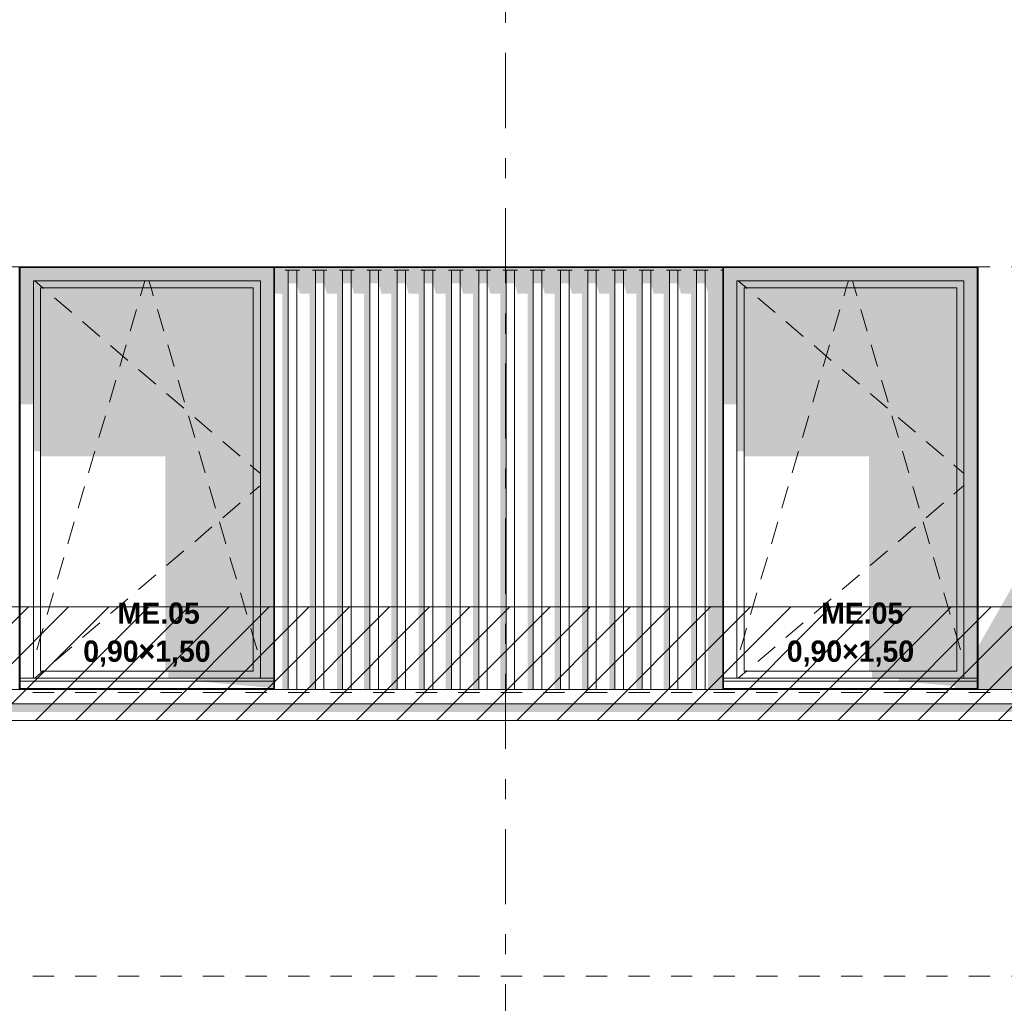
# Model space of a CAD drawing. Header units: millimetres. Extents: x -36476 to 2373, y -53000 to 10500.
# Tile 17 of 35: x -23171 to -19700, y 3465 to 6930. Entities that reach past the tile are written whole.
import ezdxf
from ezdxf.enums import TextEntityAlignment as Align

# ---------------------------------------------------------------- set-up
doc = ezdxf.new("R2010")
doc.units = ezdxf.units.MM
doc.header["$MEASUREMENT"] = 0
doc.linetypes.add('_TIRET COURT 1', pattern=[150, 75, -75])
doc.linetypes.add('Axe', pattern=[546.805537, 264.583325, -105.833328, 70.555556, -105.833328])
for name, color, linetype in [('Nouveau_0', 7, 'Continuous'), ('Nouveau_2D - Dessin général', 7, 'Continuous'), ('Nouveau_2D - Etiquettes 50ème', 7, 'Continuous'), ('Nouveau__Constr - Poutres', 7, 'Continuous'), ('Nouveau__Grille structurelle (axe_trame)', 7, 'Continuous'), ('Nouveau__Murs ext - Bardages', 7, 'Continuous'), ('Nouveau__Murs ext - Périphériques', 7, 'Continuous'), ('Nouveau_Fenêtres Archicad', 7, 'Continuous')]:
    doc.layers.add(name, color=color, linetype=linetype)
doc.styles.add('STYLE_GENERE_1', font='arial.ttf')
doc.styles.add('STYLE_GENERE_3', font='GOTHIC.TTF')

# ---------------------------------------------------------------- blocks, each defined once
blk = doc.blocks.new('Élément de coupe_7')
at = {"layer": 'Nouveau__Murs ext - Périphériques', "linetype": 'Continuous', "lineweight": 13}
blk.add_hatch(color=7, dxfattribs=at).paths.add_polyline_path([(-10779.6, 4520), (-27435.6, 4520), (-27435.6, 4490.7), (-10779.6, 4490.7)])
blk = doc.blocks.new('Élément de coupe_8')
at = {"layer": 'Nouveau__Murs ext - Périphériques', "linetype": 'Continuous', "lineweight": 13}
for points in [[(-19792.2, 4570), (-18981.4, 4570), (-18981.4, 6060), (-18978.9, 6060), (-18978.9, 6121.7), (-18989.4, 6121.7), (-19792.2, 4722.1)], [(-22272.2, 6057), (-22272.2, 5965.4), (-22244.6, 5965.4), (-22244.6, 4570), (-22235.1, 4570), (-22235.1, 6047.1), (-22183.5, 6047.1), (-22183.5, 5965.4), (-22148.6, 5965.4), (-22148.6, 4570), (-22139.1, 4570), (-22139.1, 6047.1), (-22087.5, 6047.1), (-22087.5, 5965.4), (-22052.6, 5965.4), (-22052.6, 4570), (-22043.1, 4570), (-22043.1, 6047.1), (-21991.5, 6047.1), (-21991.5, 5965.4), (-21956.6, 5965.4), (-21956.6, 4570), (-21947.1, 4570), (-21947.1, 6047.1), (-21895.5, 6047.1), (-21895.5, 5965.4), (-21860.6, 5965.4), (-21860.6, 4570), (-21851.1, 4570), (-21851.1, 6047.1), (-21799.5, 6047.1), (-21799.5, 5965.4), (-21764.6, 5965.4), (-21764.6, 4570), (-21755.1, 4570), (-21755.1, 6047.1), (-21703.5, 6047.1), (-21703.5, 5965.4), (-21668.6, 5965.4), (-21668.6, 4570), (-21659.1, 4570), (-21659.1, 6047.1), (-21607.5, 6047.1), (-21607.5, 5965.4), (-21572.6, 5965.4), (-21572.6, 4570), (-21563.1, 4570), (-21563.1, 6047.1), (-21511.5, 6047.1), (-21511.5, 5965.4), (-21476.6, 5965.4), (-21476.6, 4570), (-21467.1, 4570), (-21467.1, 6047.1), (-21415.5, 6047.1), (-21415.5, 5965.4), (-21380.6, 5965.4), (-21380.6, 4570), (-21371.1, 4570), (-21371.1, 6047.1), (-21319.5, 6047.1), (-21319.5, 5965.4), (-21284.6, 5965.4), (-21284.6, 4570), (-21275.1, 4570), (-21275.1, 6047.1), (-21223.5, 6047.1), (-21223.5, 5965.4), (-21188.6, 5965.4), (-21188.6, 4570), (-21179.1, 4570), (-21179.1, 6047.1), (-21127.5, 6047.1), (-21127.5, 5965.4), (-21092.6, 5965.4), (-21092.6, 4570), (-21083.1, 4570), (-21083.1, 6047.1), (-21031.5, 6047.1), (-21031.5, 5965.4), (-20996.6, 5965.4), (-20996.6, 4570), (-20987.1, 4570), (-20987.1, 6047.1), (-20935.5, 6047.1), (-20935.5, 5965.4), (-20900.6, 5965.4), (-20900.6, 4570), (-20891.1, 4570), (-20891.1, 6047.1), (-20839.5, 6047.1), (-20839.5, 5965.4), (-20804.6, 5965.4), (-20804.6, 4570), (-20795.1, 4570), (-20795.1, 6047.1), (-20743.5, 6047.1), (-20743.5, 4570), (-20699.1, 4570), (-20699.1, 6047.1), (-20692.2, 6047.1), (-20692.2, 6057)]]:
    blk.add_hatch(color=7, dxfattribs=at).paths.add_polyline_path(points)
blk = doc.blocks.new('Élément de coupe_12')
at = {"layer": 'Nouveau__Constr - Poutres', "color": 7, "linetype": 'Continuous', "lineweight": 13}
for p, q in [((-27459.6, 4570), (-10755.6, 4570)), ((-27459.6, 4520), (-10755.6, 4520))]:
    blk.add_line(p, q, dxfattribs=at)
blk = doc.blocks.new('Élément de coupe_21')
at = {"layer": 'Nouveau_Fenêtres Archicad', "linetype": 'Continuous', "lineweight": 13}
for points in [[(-23169.2, 6010), (-23122.2, 6010), (-22322.2, 6010), (-22275.2, 6010), (-22275.2, 6057), (-23169.2, 6057)], [(-23122.2, 6010), (-23169.2, 6010), (-23169.2, 5574.8), (-23122.2, 5574.8)], [(-22322.2, 6010), (-23122.2, 6010), (-23122.2, 5985), (-23097.2, 5985), (-22347.2, 5985), (-22322.2, 5985)], [(-22322.2, 6010), (-22322.2, 4610), (-22275.2, 4610), (-22275.2, 6010)], [(-23122.2, 5985), (-23122.2, 5410), (-23097.2, 5410), (-23097.2, 5985)], [(-22347.2, 5985), (-23097.2, 5985), (-23097.2, 5391.7), (-22656.8, 5391.7), (-22656.8, 4635), (-22347.2, 4635)], [(-22347.2, 5985), (-22347.2, 4635), (-22322.2, 4635), (-22322.2, 5985)], [(-22322.2, 4635), (-22646.3, 4635), (-22646.3, 4610), (-22322.2, 4610)], [(-22551.1, 4610), (-22551.1, 4600), (-22275.2, 4600), (-22275.2, 4610)], [(-22275.2, 4575.3), (-22275.2, 4600), (-22551.1, 4600)]]:
    blk.add_hatch(color=7, dxfattribs=at).paths.add_polyline_path(points)
at = {"layer": 'Nouveau_Fenêtres Archicad', "color": 7, "linetype": 'Continuous', "lineweight": 13}
for p, q in [((-23122.2, 6010), (-23122.2, 4610)), ((-22322.2, 6010), (-23122.2, 6010)), ((-23117.9, 6010), (-23088.6, 5985)), ((-22736.9, 5985), (-22729.6, 6010)), ((-22707.6, 5985), (-22714.9, 6010)), ((-22322.2, 4610), (-22322.2, 6010)), ((-23097.2, 5985), (-23097.2, 4635)), ((-22347.2, 5985), (-23097.2, 5985)), ((-23088.6, 5985), (-23086.4, 5983.1)), ((-22744.7, 5958.2), (-22736.9, 5985)), ((-22699.7, 5958.2), (-22707.6, 5985)), ((-22347.2, 4635), (-22347.2, 5985)), ((-23048.3, 5950.6), (-22987.4, 5898.7)), ((-22745, 5957.3), (-22744.7, 5958.2)), ((-22699.4, 5957.3), (-22699.7, 5958.2)), ((-22781.6, 5832.5), (-22759.1, 5909.3)), ((-22662.9, 5832.5), (-22685.4, 5909.3)), ((-22949.4, 5866.3), (-22888.5, 5814.4)), ((-22850.5, 5781.9), (-22789.6, 5730)), ((-22818.1, 5707.8), (-22795.6, 5784.5)), ((-22626.3, 5707.8), (-22648.8, 5784.5)), ((-22751.6, 5697.5), (-22690.7, 5645.6)), ((-22854.7, 5583), (-22832.2, 5659.8)), ((-22589.7, 5583), (-22612.2, 5659.8)), ((-22652.7, 5613.2), (-22591.8, 5561.3)), ((-22891.3, 5458.3), (-22868.8, 5535)), ((-22553.2, 5458.3), (-22575.7, 5535)), ((-22553.8, 5528.8), (-22492.9, 5476.9)), ((-22454.9, 5444.5), (-22394, 5392.5)), ((-22927.8, 5333.5), (-22905.3, 5410.3)), ((-22516.6, 5333.5), (-22539.1, 5410.3)), ((-22358.1, 5361.9), (-22347.2, 5352.6)), ((-22347.2, 5352.6), (-22322.2, 5331.3)), ((-22964.4, 5208.8), (-22941.9, 5285.5)), ((-22480, 5208.8), (-22502.5, 5285.5)), ((-22347.2, 5267.4), (-22322.2, 5288.7)), ((-22358.1, 5258.1), (-22347.2, 5267.4)), ((-22454.9, 5175.5), (-22394, 5227.5)), ((-23001, 5084), (-22978.5, 5160.8)), ((-22553.8, 5091.2), (-22492.9, 5143.1)), ((-22443.5, 5084), (-22466, 5160.8)), ((-23037.5, 4959.3), (-23015, 5036)), ((-22652.7, 5006.8), (-22591.8, 5058.7)), ((-22406.9, 4959.3), (-22429.4, 5036)), ((-22751.6, 4922.5), (-22690.7, 4974.4)), ((-23074.1, 4834.5), (-23051.6, 4911.3)), ((-22370.4, 4834.5), (-22392.9, 4911.3)), ((-22850.5, 4838.1), (-22789.6, 4890)), ((-22949.4, 4753.7), (-22888.5, 4805.6)), ((-23110.7, 4709.8), (-23097.2, 4755.6)), ((-23097.2, 4755.6), (-23088.2, 4786.5)), ((-22347.2, 4755.6), (-22356.3, 4786.5)), ((-22333.8, 4709.8), (-22347.2, 4755.6)), ((-23048.3, 4669.4), (-22987.4, 4721.3)), ((-23117.9, 4610), (-23088.6, 4635)), ((-23097.2, 4635), (-22347.2, 4635)), ((-23088.6, 4635), (-23086.4, 4636.9)), ((-22275.2, 4610), (-23169.2, 4610)), ((-22275.2, 4600), (-23169.2, 4600)), ((-23172.2, 4575.3), (-23172.2, 4573.4)), ((-23172.2, 4573.4), (-23172.2, 4570)), ((-22272.2, 4573.4), (-23172.2, 4573.4)), ((-22272.2, 4575.3), (-22272.2, 4573.4)), ((-22272.2, 4573.4), (-22272.2, 4570))]:
    blk.add_line(p, q, dxfattribs=at)
blk = doc.blocks.new('Élément de coupe_22')
at = {"layer": 'Nouveau_Fenêtres Archicad', "linetype": 'Continuous', "lineweight": 13}
for points in [[(-19795.2, 6057), (-20689.2, 6057), (-20689.2, 6010), (-20642.2, 6010), (-19842.2, 6010), (-19795.2, 6010)], [(-20642.2, 6010), (-20689.2, 6010), (-20689.2, 5574.8), (-20642.2, 5574.8)], [(-19842.2, 6010), (-20642.2, 6010), (-20642.2, 5985), (-20617.2, 5985), (-19867.2, 5985), (-19842.2, 5985)], [(-19795.2, 6010), (-19842.2, 6010), (-19842.2, 4610), (-19795.2, 4610)], [(-20617.2, 5985), (-20642.2, 5985), (-20642.2, 5410), (-20617.2, 5410)], [(-20617.2, 5985), (-20617.2, 5391.7), (-20176.8, 5391.7), (-20176.8, 4635), (-19867.2, 4635), (-19867.2, 5985)], [(-19867.2, 4635), (-19842.2, 4635), (-19842.2, 5985), (-19867.2, 5985)], [(-19842.2, 4635), (-20166.3, 4635), (-20166.3, 4610), (-19842.2, 4610)], [(-20071.1, 4610), (-20071.1, 4600), (-19795.2, 4600), (-19795.2, 4610)], [(-19872.4, 4582.2), (-19877.5, 4573.4), (-19792.2, 4573.4), (-19792.2, 4575.3), (-19795.2, 4575.3), (-19795.2, 4600), (-20071.1, 4600)], [(-19877.5, 4573.4), (-19879.4, 4570), (-19792.2, 4570), (-19792.2, 4573.4)]]:
    blk.add_hatch(color=7, dxfattribs=at).paths.add_polyline_path(points)
at = {"layer": 'Nouveau_Fenêtres Archicad', "color": 7, "linetype": 'Continuous', "lineweight": 13}
for p, q in [((-20642.2, 6010), (-20642.2, 4610)), ((-19842.2, 6010), (-20642.2, 6010)), ((-20637.9, 6010), (-20608.6, 5985)), ((-20256.9, 5985), (-20249.6, 6010)), ((-20227.6, 5985), (-20234.9, 6010)), ((-19842.2, 4610), (-19842.2, 6010)), ((-20617.2, 5985), (-20617.2, 4635)), ((-19867.2, 5985), (-20617.2, 5985)), ((-20608.6, 5985), (-20606.4, 5983.1)), ((-20264.7, 5958.2), (-20256.9, 5985)), ((-20219.7, 5958.2), (-20227.6, 5985)), ((-19867.2, 4635), (-19867.2, 5985)), ((-20568.3, 5950.6), (-20507.4, 5898.7)), ((-20265, 5957.3), (-20264.7, 5958.2)), ((-20219.4, 5957.3), (-20219.7, 5958.2)), ((-20301.6, 5832.5), (-20279.1, 5909.3)), ((-20182.9, 5832.5), (-20205.4, 5909.3)), ((-20469.4, 5866.3), (-20408.5, 5814.4)), ((-20370.5, 5781.9), (-20309.6, 5730)), ((-20338.1, 5707.8), (-20315.6, 5784.5)), ((-20146.3, 5707.8), (-20168.8, 5784.5)), ((-20271.6, 5697.5), (-20210.7, 5645.6)), ((-20374.7, 5583), (-20352.2, 5659.8)), ((-20109.7, 5583), (-20132.2, 5659.8)), ((-20172.7, 5613.2), (-20111.8, 5561.3)), ((-20411.3, 5458.3), (-20388.8, 5535)), ((-20073.2, 5458.3), (-20095.7, 5535)), ((-20073.8, 5528.8), (-20012.9, 5476.9)), ((-19974.9, 5444.5), (-19914, 5392.5)), ((-20447.8, 5333.5), (-20425.3, 5410.3)), ((-20036.6, 5333.5), (-20059.1, 5410.3)), ((-19878.1, 5361.9), (-19867.2, 5352.6)), ((-19867.2, 5352.6), (-19842.2, 5331.3)), ((-20484.4, 5208.8), (-20461.9, 5285.5)), ((-20000, 5208.8), (-20022.5, 5285.5)), ((-19867.2, 5267.4), (-19842.2, 5288.7)), ((-19878.1, 5258.1), (-19867.2, 5267.4)), ((-19974.9, 5175.5), (-19914, 5227.5)), ((-20521, 5084), (-20498.5, 5160.8)), ((-20073.8, 5091.2), (-20012.9, 5143.1)), ((-19963.5, 5084), (-19986, 5160.8)), ((-20557.5, 4959.3), (-20535, 5036)), ((-20172.7, 5006.8), (-20111.8, 5058.7)), ((-19926.9, 4959.3), (-19949.4, 5036)), ((-20271.6, 4922.5), (-20210.7, 4974.4)), ((-20594.1, 4834.5), (-20571.6, 4911.3)), ((-19890.4, 4834.5), (-19912.9, 4911.3)), ((-20370.5, 4838.1), (-20309.6, 4890)), ((-20469.4, 4753.7), (-20408.5, 4805.6)), ((-20630.7, 4709.8), (-20617.2, 4755.6)), ((-20617.2, 4755.6), (-20608.2, 4786.5)), ((-19867.2, 4755.6), (-19876.3, 4786.5)), ((-19853.8, 4709.8), (-19867.2, 4755.6)), ((-20568.3, 4669.4), (-20507.4, 4721.3)), ((-20637.9, 4610), (-20608.6, 4635)), ((-20617.2, 4635), (-19867.2, 4635)), ((-20608.6, 4635), (-20606.4, 4636.9)), ((-19795.2, 4610), (-20689.2, 4610)), ((-19795.2, 4600), (-20689.2, 4600)), ((-20692.2, 4575.3), (-20692.2, 4573.4)), ((-20692.2, 4573.4), (-20692.2, 4570)), ((-19792.2, 4573.4), (-20692.2, 4573.4)), ((-19792.2, 4575.3), (-19792.2, 4573.4)), ((-19792.2, 4573.4), (-19792.2, 4570))]:
    blk.add_line(p, q, dxfattribs=at)
blk = doc.blocks.new('Élément de coupe_67')
at = {"layer": 'Nouveau__Murs ext - Bardages', "color": 7, "linetype": 'Continuous', "lineweight": 13}
for p, q in [((-25652.2, 6060), (-19792.2, 6060)), ((-23169.2, 6057), (-22275.2, 6057)), ((-22272.2, 6057), (-20692.2, 6057)), ((-20689.2, 6057), (-19795.2, 6057)), ((-19792.2, 6060), (-19792.2, 6057))]:
    blk.add_line(p, q, dxfattribs=at)
blk = doc.blocks.new('Élément de coupe_70')
at = {"layer": 'Nouveau__Murs ext - Bardages', "color": 7, "linetype": 'Continuous', "lineweight": 13}
for p, q in [((-23172.2, 6057), (-23169.2, 6057)), ((-23172.2, 4575.3), (-23172.2, 6057)), ((-23169.2, 4575.3), (-23169.2, 6057))]:
    blk.add_line(p, q, dxfattribs=at)
blk = doc.blocks.new('Élément de coupe_71')
at = {"layer": 'Nouveau__Murs ext - Bardages', "color": 7, "linetype": 'Continuous', "lineweight": 13}
for p, q in [((-22275.2, 6057), (-22272.2, 6057)), ((-22275.2, 4575.3), (-22275.2, 6057)), ((-22272.2, 4575.3), (-22272.2, 6057))]:
    blk.add_line(p, q, dxfattribs=at)
blk = doc.blocks.new('Élément de coupe_72')
at = {"layer": 'Nouveau__Murs ext - Bardages', "color": 7, "linetype": 'Continuous', "lineweight": 13}
for p, q in [((-20692.2, 6057), (-20689.2, 6057)), ((-20692.2, 4575.3), (-20692.2, 6057)), ((-20689.2, 4575.3), (-20689.2, 6057))]:
    blk.add_line(p, q, dxfattribs=at)
blk = doc.blocks.new('Élément de coupe_73')
at = {"layer": 'Nouveau__Murs ext - Bardages', "linetype": 'Continuous', "lineweight": 13}
blk.add_hatch(color=7, dxfattribs=at).paths.add_polyline_path([(-19795.2, 4575.3), (-19792.2, 4575.3), (-19792.2, 4722.1), (-19795.2, 4716.8)])
at = {"layer": 'Nouveau__Murs ext - Bardages', "color": 7, "linetype": 'Continuous', "lineweight": 13}
for p, q in [((-19795.2, 6057), (-19792.2, 6057)), ((-19795.2, 4575.3), (-19795.2, 6057)), ((-19792.2, 4575.3), (-19792.2, 6057))]:
    blk.add_line(p, q, dxfattribs=at)
blk = doc.blocks.new('Élément de coupe_75')
at = {"layer": 'Nouveau__Murs ext - Bardages', "linetype": 'Continuous', "lineweight": 13}
for points in [[(-22235.1, 6047.1), (-22235.1, 4570), (-22224.3, 4570), (-22224.3, 6047.1)], [(-22224.3, 6047.1), (-22224.3, 6000.8), (-22194.3, 6000.8), (-22194.3, 6047.1)], [(-22194.3, 6047.1), (-22194.3, 6000.8), (-22183.5, 5965.4), (-22183.5, 6047.1)], [(-22139.1, 6047.1), (-22139.1, 4570), (-22128.3, 4570), (-22128.3, 6047.1)], [(-22128.3, 6047.1), (-22128.3, 6000.8), (-22098.3, 6000.8), (-22098.3, 6047.1)], [(-22098.3, 6047.1), (-22098.3, 6000.8), (-22087.5, 5965.4), (-22087.5, 6047.1)], [(-22043.1, 6047.1), (-22043.1, 4570), (-22032.3, 4570), (-22032.3, 6047.1)], [(-22032.3, 6047.1), (-22032.3, 6000.8), (-22002.3, 6000.8), (-22002.3, 6047.1)], [(-22002.3, 6047.1), (-22002.3, 6000.8), (-21991.5, 5965.4), (-21991.5, 6047.1)], [(-21947.1, 6047.1), (-21947.1, 4570), (-21936.3, 4570), (-21936.3, 6047.1)], [(-21936.3, 6047.1), (-21936.3, 6000.8), (-21906.3, 6000.8), (-21906.3, 6047.1)], [(-21906.3, 6047.1), (-21906.3, 6000.8), (-21895.5, 5965.4), (-21895.5, 6047.1)], [(-21851.1, 6047.1), (-21851.1, 4570), (-21840.3, 4570), (-21840.3, 6047.1)], [(-21840.3, 6047.1), (-21840.3, 6000.8), (-21810.3, 6000.8), (-21810.3, 6047.1)], [(-21810.3, 6047.1), (-21810.3, 6000.8), (-21799.5, 5965.4), (-21799.5, 6047.1)], [(-21755.1, 6047.1), (-21755.1, 4570), (-21744.3, 4570), (-21744.3, 6047.1)], [(-21744.3, 6047.1), (-21744.3, 6000.8), (-21714.3, 6000.8), (-21714.3, 6047.1)], [(-21714.3, 6047.1), (-21714.3, 6000.8), (-21703.5, 5965.4), (-21703.5, 6047.1)], [(-21659.1, 6047.1), (-21659.1, 4570), (-21648.3, 4570), (-21648.3, 6047.1)], [(-21648.3, 6047.1), (-21648.3, 6000.8), (-21618.3, 6000.8), (-21618.3, 6047.1)], [(-21618.3, 6047.1), (-21618.3, 6000.8), (-21607.5, 5965.4), (-21607.5, 6047.1)], [(-21563.1, 6047.1), (-21563.1, 4570), (-21552.3, 4570), (-21552.3, 6047.1)], [(-21552.3, 6047.1), (-21552.3, 6000.8), (-21522.3, 6000.8), (-21522.3, 6047.1)], [(-21522.3, 6047.1), (-21522.3, 6000.8), (-21511.5, 5965.4), (-21511.5, 6047.1)], [(-21467.1, 6047.1), (-21467.1, 4570), (-21456.3, 4570), (-21456.3, 6047.1)], [(-21456.3, 6047.1), (-21456.3, 6000.8), (-21426.3, 6000.8), (-21426.3, 6047.1)], [(-21426.3, 6047.1), (-21426.3, 6000.8), (-21415.5, 5965.4), (-21415.5, 6047.1)], [(-21371.1, 6047.1), (-21371.1, 4570), (-21360.3, 4570), (-21360.3, 6047.1)], [(-21360.3, 6047.1), (-21360.3, 6000.8), (-21330.3, 6000.8), (-21330.3, 6047.1)], [(-21330.3, 6047.1), (-21330.3, 6000.8), (-21319.5, 5965.4), (-21319.5, 6047.1)], [(-21275.1, 6047.1), (-21275.1, 4570), (-21264.3, 4570), (-21264.3, 6047.1)], [(-21234.3, 6047.1), (-21264.3, 6047.1), (-21264.3, 6000.8), (-21234.3, 6000.8)], [(-21234.3, 6047.1), (-21234.3, 6000.8), (-21223.5, 5965.4), (-21223.5, 6047.1)], [(-21179.1, 6047.1), (-21179.1, 4570), (-21168.3, 4570), (-21168.3, 6047.1)], [(-21168.3, 6047.1), (-21168.3, 6000.8), (-21138.3, 6000.8), (-21138.3, 6047.1)], [(-21138.3, 6047.1), (-21138.3, 6000.8), (-21127.5, 5965.4), (-21127.5, 6047.1)], [(-21083.1, 6047.1), (-21083.1, 4570), (-21072.3, 4570), (-21072.3, 6047.1)], [(-21072.3, 6047.1), (-21072.3, 6000.8), (-21042.3, 6000.8), (-21042.3, 6047.1)], [(-21042.3, 6047.1), (-21042.3, 6000.8), (-21031.5, 5965.4), (-21031.5, 6047.1)], [(-20987.1, 6047.1), (-20987.1, 4570), (-20976.3, 4570), (-20976.3, 6047.1)], [(-20976.3, 6047.1), (-20976.3, 6000.8), (-20946.3, 6000.8), (-20946.3, 6047.1)], [(-20946.3, 6047.1), (-20946.3, 6000.8), (-20935.5, 5965.4), (-20935.5, 6047.1)], [(-20891.1, 6047.1), (-20891.1, 4570), (-20880.3, 4570), (-20880.3, 6047.1)], [(-20880.3, 6047.1), (-20880.3, 6000.8), (-20850.3, 6000.8), (-20850.3, 6047.1)], [(-20850.3, 6047.1), (-20850.3, 6000.8), (-20839.5, 5965.4), (-20839.5, 6047.1)], [(-20795.1, 6047.1), (-20795.1, 4570), (-20784.3, 4570), (-20784.3, 6047.1)], [(-20784.3, 6047.1), (-20784.3, 6000.8), (-20754.3, 6000.8), (-20754.3, 6047.1)], [(-20754.3, 6047.1), (-20754.3, 6000.8), (-20743.9, 5966.9), (-20743.9, 4570), (-20743.5, 4570), (-20743.5, 6047.1)], [(-20699.1, 6047.1), (-20699.1, 4570), (-20692.2, 4570), (-20692.2, 6047.1)]]:
    blk.add_hatch(color=7, dxfattribs=at).paths.add_polyline_path(points)
at = {"layer": 'Nouveau__Murs ext - Bardages', "color": 7, "linetype": 'Continuous', "lineweight": 13}
for p, q in [((-22235.1, 6047.1), (-22224.3, 6047.1)), ((-22224.3, 4570), (-22224.3, 6047.1)), ((-22224.3, 6047.1), (-22194.3, 6047.1)), ((-22194.3, 4570), (-22194.3, 6047.1)), ((-22194.3, 6047.1), (-22183.5, 6047.1)), ((-22139.1, 6047.1), (-22128.3, 6047.1)), ((-22128.3, 4570), (-22128.3, 6047.1)), ((-22128.3, 6047.1), (-22098.3, 6047.1)), ((-22098.3, 4570), (-22098.3, 6047.1)), ((-22098.3, 6047.1), (-22087.5, 6047.1)), ((-22043.1, 6047.1), (-22032.3, 6047.1)), ((-22032.3, 4570), (-22032.3, 6047.1)), ((-22032.3, 6047.1), (-22002.3, 6047.1)), ((-22002.3, 4570), (-22002.3, 6047.1)), ((-22002.3, 6047.1), (-21991.5, 6047.1)), ((-21947.1, 6047.1), (-21936.3, 6047.1)), ((-21936.3, 4570), (-21936.3, 6047.1)), ((-21936.3, 6047.1), (-21906.3, 6047.1)), ((-21906.3, 4570), (-21906.3, 6047.1)), ((-21906.3, 6047.1), (-21895.5, 6047.1)), ((-21851.1, 6047.1), (-21840.3, 6047.1)), ((-21840.3, 4570), (-21840.3, 6047.1)), ((-21840.3, 6047.1), (-21810.3, 6047.1)), ((-21810.3, 4570), (-21810.3, 6047.1)), ((-21810.3, 6047.1), (-21799.5, 6047.1)), ((-21755.1, 6047.1), (-21744.3, 6047.1)), ((-21744.3, 4570), (-21744.3, 6047.1)), ((-21744.3, 6047.1), (-21714.3, 6047.1)), ((-21714.3, 4570), (-21714.3, 6047.1)), ((-21714.3, 6047.1), (-21703.5, 6047.1)), ((-21659.1, 6047.1), (-21648.3, 6047.1)), ((-21648.3, 4570), (-21648.3, 6047.1)), ((-21648.3, 6047.1), (-21618.3, 6047.1)), ((-21618.3, 4570), (-21618.3, 6047.1)), ((-21618.3, 6047.1), (-21607.5, 6047.1)), ((-21563.1, 6047.1), (-21552.3, 6047.1)), ((-21552.3, 4570), (-21552.3, 6047.1)), ((-21552.3, 6047.1), (-21522.3, 6047.1)), ((-21522.3, 4570), (-21522.3, 6047.1)), ((-21522.3, 6047.1), (-21511.5, 6047.1)), ((-21467.1, 6047.1), (-21456.3, 6047.1)), ((-21456.3, 4570), (-21456.3, 6047.1)), ((-21456.3, 6047.1), (-21426.3, 6047.1)), ((-21426.3, 4570), (-21426.3, 6047.1)), ((-21426.3, 6047.1), (-21415.5, 6047.1)), ((-21371.1, 6047.1), (-21360.3, 6047.1)), ((-21360.3, 4570), (-21360.3, 6047.1)), ((-21360.3, 6047.1), (-21330.3, 6047.1)), ((-21330.3, 4570), (-21330.3, 6047.1)), ((-21330.3, 6047.1), (-21319.5, 6047.1)), ((-21275.1, 6047.1), (-21264.3, 6047.1)), ((-21264.3, 4570), (-21264.3, 6047.1)), ((-21264.3, 6047.1), (-21234.3, 6047.1)), ((-21234.3, 4570), (-21234.3, 6047.1)), ((-21234.3, 6047.1), (-21223.5, 6047.1)), ((-21179.1, 6047.1), (-21168.3, 6047.1)), ((-21168.3, 4570), (-21168.3, 6047.1)), ((-21168.3, 6047.1), (-21138.3, 6047.1)), ((-21138.3, 4570), (-21138.3, 6047.1)), ((-21138.3, 6047.1), (-21127.5, 6047.1)), ((-21083.1, 6047.1), (-21072.3, 6047.1)), ((-21072.3, 4570), (-21072.3, 6047.1)), ((-21072.3, 6047.1), (-21042.3, 6047.1)), ((-21042.3, 4570), (-21042.3, 6047.1)), ((-21042.3, 6047.1), (-21031.5, 6047.1)), ((-20987.1, 6047.1), (-20976.3, 6047.1)), ((-20976.3, 4570), (-20976.3, 6047.1)), ((-20976.3, 6047.1), (-20946.3, 6047.1)), ((-20946.3, 4570), (-20946.3, 6047.1)), ((-20946.3, 6047.1), (-20935.5, 6047.1)), ((-20891.1, 6047.1), (-20880.3, 6047.1)), ((-20880.3, 4570), (-20880.3, 6047.1)), ((-20880.3, 6047.1), (-20850.3, 6047.1)), ((-20850.3, 4570), (-20850.3, 6047.1)), ((-20850.3, 6047.1), (-20839.5, 6047.1)), ((-20795.1, 6047.1), (-20784.3, 6047.1)), ((-20784.3, 4570), (-20784.3, 6047.1)), ((-20784.3, 6047.1), (-20754.3, 6047.1)), ((-20754.3, 4570), (-20754.3, 6047.1)), ((-20754.3, 6047.1), (-20743.5, 6047.1)), ((-20699.1, 6047.1), (-20692.2, 6047.1))]:
    blk.add_line(p, q, dxfattribs=at)
blk = doc.blocks.new('Marque grille standard[2]', base_point=(-21457.6, 10000))
at = {"layer": 'Nouveau__Grille structurelle (axe_trame)', "color": 1, "linetype": 'Axe', "lineweight": 20}
blk.add_line((-21457.6, 9000), (-21457.6, -3000), dxfattribs=at)
at = {"layer": 'Nouveau__Grille structurelle (axe_trame)', "color": 7, "lineweight": 13, "style": 'STYLE_GENERE_1'}
for tag, p in [('AC_MarkerText_1_0', (-21457.6, 10337.5)), ('AC_MarkerText_1_1', (-21457.6, -4162.5))]:
    blk.add_attdef(tag, text='', height=175, rotation=360, dxfattribs=at).set_placement(p, align=Align.TOP_CENTER)

msp = doc.modelspace()

# ---------------------------------------------------------------- hatches: boundary and pattern name
at = {"layer": 'Nouveau_0', "linetype": 'Continuous', "lineweight": 0}
h = msp.add_hatch(dxfattribs=at)
h.set_pattern_fill('Blocs_maçonnerie', color=112, style=0, pattern_type=2)
h.set_pattern_definition([(45, (0, 0), (-70.71068, 70.71068), [])])
h.paths.add_polyline_path([(-28078.7, 4861.7), (-10394.7, 4861.7), (-10394.7, 4461.7), (-28078.7, 4461.7)])

# ---------------------------------------------------------------- linework, layer by layer
at = {"layer": 'Nouveau_0', "color": 112, "linetype": 'Continuous', "lineweight": 0, "flags": 128}
msp.add_lwpolyline([(-28078.7, 4861.7), (-10394.7, 4861.7), (-10394.7, 4461.7), (-28078.7, 4461.7)], close=True, dxfattribs=at)
at = {"layer": 'Nouveau_2D - Dessin général', "color": 7, "linetype": '_TIRET COURT 1', "lineweight": 13}
for p, q in [((-10749.6, 6060), (-28433.6, 6060)), ((-10749.6, 4560), (-29526.4, 4560)), ((-10749.6, 3560), (-29526.4, 3560))]:
    msp.add_line(p, q, dxfattribs=at)

# ---------------------------------------------------------------- block references
at = {"layer": 'Nouveau__Constr - Poutres', "lineweight": 0}
msp.add_blockref('Élément de coupe_12', (0, 0), dxfattribs=at)
at = {"layer": 'Nouveau__Grille structurelle (axe_trame)', "color": 7, "linetype": 'Continuous', "lineweight": 13}
msp.add_blockref('Marque grille standard[2]', (-21457.6, 10000), dxfattribs=at)
at = {"layer": 'Nouveau__Murs ext - Bardages', "lineweight": 0}
for name in ['Élément de coupe_67', 'Élément de coupe_70', 'Élément de coupe_71', 'Élément de coupe_75', 'Élément de coupe_72', 'Élément de coupe_73']:
    msp.add_blockref(name, (0, 0), dxfattribs=at)
at = {"layer": 'Nouveau__Murs ext - Périphériques', "lineweight": 0}
for name in ['Élément de coupe_8', 'Élément de coupe_7']:
    msp.add_blockref(name, (0, 0), dxfattribs=at)
at = {"layer": 'Nouveau_Fenêtres Archicad', "lineweight": 0}
for name in ['Élément de coupe_21', 'Élément de coupe_22']:
    msp.add_blockref(name, (0, 0), dxfattribs=at)

# ---------------------------------------------------------------- texts
at = {"layer": 'Nouveau_2D - Etiquettes 50ème', "color": 7, "linetype": 'Continuous', "lineweight": 13, "char_height": 75, "attachment_point": 8, "line_spacing_factor": 1.071211, "style": 'STYLE_GENERE_3'}
for insert in [(-22722.2, 4651.1), (-20242.2, 4651.1)]:
    msp.add_mtext('{\\fCentury Gothic|b1|i0|c0|p0;\\W2.97429; }{\\A1;\\fCentury Gothic|b1|i0|c0|p0;ME.05 }\\P{\\A1;\\fCentury Gothic|b1|i0|c0|p0;0,90×1,50}', dxfattribs=dict(at, insert=insert))

doc.saveas('drawing.dxf')
